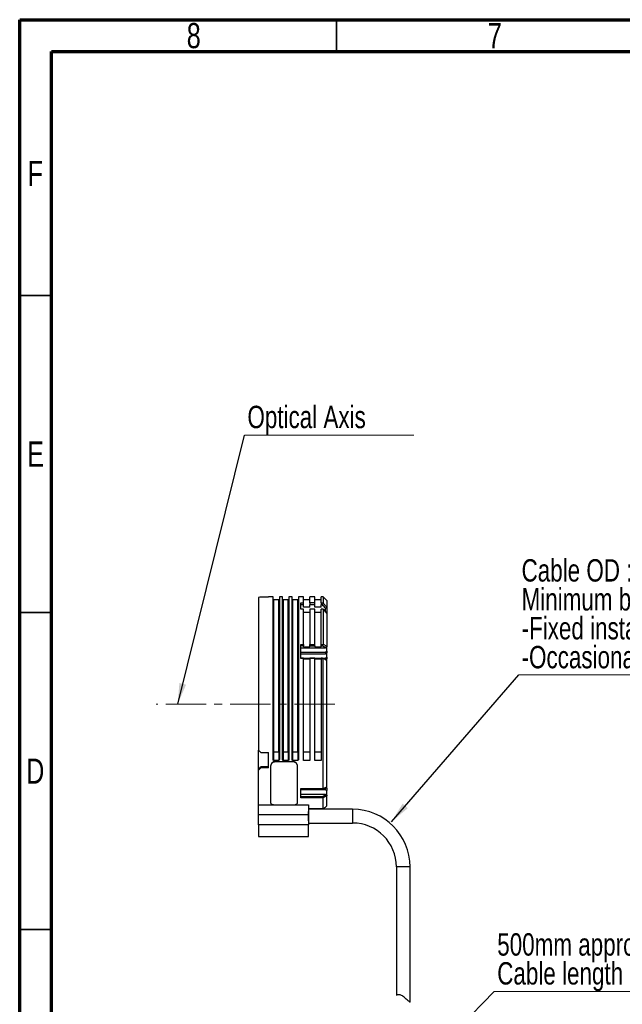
# Model space of a CAD drawing. Header units: millimetres. Extents: x 15 to 415, y 5 to 292.
# Tile 15 of 45: x 15 to 110, y 137 to 292. Entities that reach past the tile are written whole.
import ezdxf

# ---------------------------------------------------------------- set-up
doc = ezdxf.new("R2010")
doc.units = ezdxf.units.MM
doc.linetypes.add('CENTER', pattern=[10.16, 6.35, -1.27, 1.27, -1.27])
doc.styles.add('SLDTEXTSTYLE0', font='TXT', dxfattribs={"width": 0.75})
doc.dimstyles.new('SLDDIMSTYLE5', dxfattribs={"dimtxt": 0.18, "dimasz": 3.302, "dimexe": 0, "dimexo": 0.0625, "dimgap": 0, "dimtad": 0, "dimtih": 1, "dimtoh": 1, "dimdec": 0, "dimrnd": 1e-09, "dimzin": 0, "dimdsep": 46, "dimtxsty": 'Standard', "dimsah": 1, "dimcen": 0.09, "dimadec": 0, "dimazin": 0, "dimtfac": 3.302, "dimtdec": 0, "dimtofl": 0, "dimtmove": 0, "dimatfit": 3, "dimfxl": 1, "dimfrac": 2, "dimtolj": 1, "dimtzin": 0, "dimarcsym": 0})

# ---------------------------------------------------------------- blocks, each defined once
blk = doc.blocks.new('SW_NOTE_0_3')
at = {"color": 0, "linetype": 'Continuous', "lineweight": 0}
blk.add_line((26.71, 0), (0, 0), dxfattribs=at)
at = {"color": 0, "linetype": 'Continuous', "lineweight": 0, "insert": (0.46, 4.64), "char_height": 3.5278, "attachment_point": 1, "style": 'SLDTEXTSTYLE0'}
blk.add_mtext('Optical Axis', dxfattribs=at)
blk = doc.blocks.new('SW_NOTE_0_4')
at = {"color": 0, "linetype": 'Continuous', "lineweight": 0}
blk.add_line((61.37, 0), (0, 0), dxfattribs=at)
at = {"color": 0, "linetype": 'Continuous', "lineweight": 0, "char_height": 3.5278, "attachment_point": 1, "style": 'SLDTEXTSTYLE0'}
for s, insert in [('Cable OD : 5.4mm', (0.44, 18.25)), ('Minimum bending radius:', (0.44, 13.69)), ('-Fixed installation: 4xOD', (0.44, 9.13)), ('-Occasional flexing: 15xOD', (0.44, 4.57))]:
    blk.add_mtext(s, dxfattribs=dict(at, insert=insert))
blk = doc.blocks.new('SW_NOTE_0_6')
at = {"color": 0, "linetype": 'Continuous', "lineweight": 0}
blk.add_line((73.98, 0), (0, 0), dxfattribs=at)
at = {"color": 0, "linetype": 'Continuous', "lineweight": 0, "char_height": 3.5278, "attachment_point": 1, "style": 'SLDTEXTSTYLE0'}
for s, insert in [('500mm approx.', (0.48, 9.16)), ('Cable length not shown to scale', (0.48, 4.6))]:
    blk.add_mtext(s, dxfattribs=dict(at, insert=insert))

msp = doc.modelspace()

# ---------------------------------------------------------------- linework, layer by layer
at = {"color": 7, "linetype": 'Continuous', "lineweight": 70}
for p, q in [((15, 5), (15, 292)), ((15, 292), (415, 292)), ((20, 10), (20, 287)), ((20, 287), (410, 287))]:
    msp.add_line(p, q, dxfattribs=at)
at = {"color": 7, "linetype": 'Continuous', "lineweight": 35}
for p, q in [((65, 287), (65, 292)), ((20, 248.5), (15, 248.5)), ((20, 198.5), (15, 198.5)), ((15, 148.5), (20, 148.5)), ((20, 148.5), (15, 148.5))]:
    msp.add_line(p, q, dxfattribs=at)
at = {"color": 7, "linetype": 'Continuous', "lineweight": 25}
for p, q in [((52.668232, 200.887017), (52.668232, 176.785784)), ((54.268232, 200.924211), (53.068232, 200.924211)), ((54.968232, 200.981283), (54.268232, 200.981283)), ((54.268232, 200.924211), (54.268232, 200.981283)), ((54.968232, 175.311825), (54.968232, 200.981283)), ((55.868232, 200.481283), (55.068232, 200.481283)), ((56.468232, 200.981283), (55.968232, 200.981283)), ((55.968232, 200.981283), (55.968232, 175.311825)), ((56.468232, 175.311825), (56.468232, 200.981283)), ((57.368232, 200.481283), (56.568232, 200.481283)), ((57.968232, 200.981283), (57.468232, 200.981283)), ((57.468232, 200.981283), (57.468232, 175.311825)), ((57.968232, 175.311825), (57.968232, 200.981283)), ((58.868232, 200.481283), (58.068232, 200.481283)), ((59.768232, 200.981283), (58.968232, 200.981283)), ((58.968232, 200.981283), (58.968232, 175.311825)), ((59.768232, 200.013942), (59.768232, 200.981283)), ((60.768232, 200.481283), (59.768232, 200.481283)), ((61.568232, 200.981283), (60.768232, 200.981283)), ((60.768232, 200.013942), (60.768232, 200.981283)), ((61.568232, 200.013942), (61.568232, 200.981283)), ((62.568232, 200.481283), (61.568232, 200.481283)), ((62.868232, 200.981283), (62.568232, 200.981283)), ((62.568232, 200.013942), (62.568232, 200.981283)), ((63.468232, 200.381283), (62.868232, 200.981283)), ((62.868232, 200.981283), (62.868232, 200.013942)), ((63.468232, 200.381283), (63.468232, 199.36172)), ((59.368232, 200.013942), (59.768232, 200.013942)), ((59.368232, 199.04307), (59.368232, 200.013942)), ((59.768232, 199.700836), (59.368232, 199.700836)), ((59.768232, 199.04307), (59.368232, 199.04307)), ((59.768232, 199.700836), (59.768232, 200.013942)), ((59.768232, 199.366211), (59.768232, 199.700836)), ((60.768232, 199.366211), (59.768232, 199.366211)), ((59.768232, 193.481167), (59.768232, 199.04307)), ((61.568232, 200.013942), (60.768232, 200.013942)), ((60.768232, 200.013942), (60.768232, 199.700836)), ((61.568232, 199.700836), (60.768232, 199.700836)), ((60.768232, 199.366211), (60.768232, 199.700836)), ((61.568232, 199.04307), (60.768232, 199.04307)), ((60.768232, 199.04307), (60.768232, 193.481167)), ((61.568232, 199.700836), (61.568232, 200.013942)), ((61.568232, 199.366211), (61.568232, 199.700836)), ((62.568232, 199.366211), (61.568232, 199.366211)), ((61.568232, 193.481167), (61.568232, 199.04307)), ((62.568232, 200.013942), (62.868232, 200.013942)), ((62.568232, 200.013942), (62.568232, 199.700836)), ((62.777943, 199.700836), (62.568232, 199.700836)), ((62.568232, 199.366211), (62.568232, 199.700836)), ((62.568232, 193.481167), (62.568232, 199.04307)), ((62.838376, 199.04307), (62.568232, 199.04307)), ((62.868232, 199.034401), (62.838376, 199.04307)), ((62.891947, 199.975148), (62.868232, 200.013942)), ((62.868232, 199.034401), (63.418677, 198.409957)), ((63.468232, 199.36172), (62.891947, 199.975148)), ((63.268232, 198.580627), (63.268232, 199.179495)), ((63.468232, 199.36172), (63.468232, 199.257238)), ((63.468232, 199.257238), (63.468232, 198.326385)), ((59.768232, 198.547799), (60.768232, 198.547799)), ((61.568232, 198.547799), (62.568232, 198.547799)), ((63.468232, 198.326385), (63.418677, 198.409957)), ((63.468232, 198.326385), (63.468232, 193.182869)), ((59.368232, 193.481167), (59.768232, 193.481167)), ((59.368232, 191.232324), (59.368232, 193.481167)), ((59.768232, 193.222135), (59.368232, 193.222135)), ((59.368232, 192.915445), (63.268232, 192.915445)), ((59.768232, 193.481167), (59.768232, 193.222135)), ((59.768232, 193.065777), (59.768232, 193.222135)), ((59.768232, 193.065777), (60.768232, 193.065777)), ((60.768232, 193.481167), (61.568232, 193.481167)), ((60.768232, 193.222135), (60.768232, 193.481167)), ((60.768232, 193.222135), (61.568232, 193.222135)), ((60.768232, 193.065777), (60.768232, 193.222135)), ((61.568232, 193.222135), (61.568232, 193.481167)), ((61.568232, 193.222135), (61.568232, 193.065777)), ((61.568232, 193.065777), (62.568232, 193.065777)), ((62.568232, 193.481167), (62.864469, 193.481167)), ((62.568232, 193.222135), (62.568232, 193.481167)), ((62.568232, 193.222135), (62.784808, 193.222135)), ((62.568232, 193.065777), (62.568232, 193.222135)), ((62.868232, 193.483469), (62.864469, 193.481167)), ((62.868232, 193.483469), (63.468232, 193.182869)), ((63.268232, 192.979704), (63.268232, 192.915445)), ((63.468232, 193.180602), (63.468232, 193.182869)), ((63.468232, 193.180602), (63.468232, 193.081313)), ((63.468232, 192.429083), (63.468232, 193.081313)), ((59.368232, 192.263851), (63.268232, 192.263851)), ((59.368232, 191.963018), (63.268232, 191.963018)), ((59.768232, 191.316879), (59.368232, 191.316879)), ((59.768232, 191.232324), (59.368232, 191.232324)), ((59.768232, 191.232324), (59.768232, 191.316879)), ((59.768232, 191.310954), (60.768232, 191.310954)), ((59.768232, 175.181283), (59.768232, 191.232324)), ((60.768232, 191.160521), (59.768232, 191.160521)), ((61.568232, 191.316879), (60.768232, 191.316879)), ((60.768232, 191.316879), (60.768232, 191.232324)), ((60.768232, 191.232324), (60.768232, 175.181283)), ((61.568232, 191.232324), (60.768232, 191.232324)), ((61.568232, 191.232324), (61.568232, 191.316879)), ((61.568232, 191.310954), (62.568232, 191.310954)), ((61.568232, 175.181283), (61.568232, 191.232324)), ((62.568232, 191.160521), (61.568232, 191.160521)), ((62.784808, 191.316879), (62.568232, 191.316879)), ((62.568232, 191.232324), (62.568232, 191.316879)), ((62.568232, 191.232324), (62.568232, 175.181283)), ((62.568232, 191.232324), (62.864469, 191.232324)), ((62.796624, 191.310954), (63.268232, 191.310954)), ((62.868232, 191.229811), (62.864469, 191.232324)), ((62.868232, 170.739958), (62.868232, 191.229811)), ((63.468232, 190.928596), (62.868232, 191.229811)), ((63.268232, 192.263851), (63.268232, 191.963018)), ((63.268232, 191.310954), (63.268232, 191.074448)), ((63.468232, 192.429083), (63.468232, 192.127919)), ((63.468232, 191.47503), (63.468232, 192.127919)), ((63.468232, 191.47503), (63.468232, 191.173494)), ((63.468232, 190.945968), (63.468232, 191.173494)), ((63.468232, 190.928596), (63.468232, 190.928936)), ((63.468232, 171.030472), (63.468232, 190.928596)), ((52.668232, 173.841744), (52.668232, 176.785784)), ((53.068232, 176.422254), (54.268232, 176.422254)), ((54.268232, 173.997383), (54.268232, 176.422254)), ((55.068232, 176.520068), (55.868232, 176.520068)), ((55.068232, 176.520068), (55.068232, 175.181283)), ((55.868232, 176.520068), (55.868232, 175.181283)), ((56.568232, 176.520068), (57.368232, 176.520068)), ((56.568232, 176.520068), (56.568232, 175.181283)), ((57.368232, 176.520068), (57.368232, 175.181283)), ((58.068232, 176.520068), (58.868232, 176.520068)), ((58.068232, 176.520068), (58.068232, 175.181283)), ((58.868232, 176.520068), (58.868232, 175.181283)), ((59.768232, 176.520068), (60.768232, 176.520068)), ((61.568232, 176.520068), (62.568232, 176.520068)), ((53.068232, 174.168032), (53.068232, 173.997383)), ((54.268232, 174.168032), (53.068232, 174.168032)), ((54.268232, 173.997383), (53.068232, 173.997383)), ((54.593242, 174.333372), (54.593242, 174.282334)), ((54.593242, 174.282334), (54.593242, 168.50594)), ((55.868232, 175.181283), (55.068232, 175.181283)), ((55.393242, 174.961115), (55.393242, 175.012099)), ((55.393242, 175.012099), (58.033242, 175.012099)), ((58.033242, 174.961115), (55.393242, 174.961115)), ((57.368232, 175.181283), (56.568232, 175.181283)), ((58.033242, 175.012099), (58.033242, 174.961115)), ((58.868232, 175.181283), (58.068232, 175.181283)), ((58.833242, 174.282334), (58.833242, 174.333372)), ((58.833242, 168.50594), (58.833242, 174.282334)), ((60.768232, 175.181283), (59.768232, 175.181283)), ((62.568232, 175.181283), (61.568232, 175.181283)), ((52.668232, 173.671047), (52.668232, 173.841744)), ((52.668232, 168.15254), (52.668232, 173.671047)), ((62.891947, 170.725759), (63.468232, 171.030472)), ((63.268232, 170.561573), (63.268232, 170.886024)), ((63.468232, 171.030472), (63.468232, 171.020358)), ((63.468232, 170.806386), (63.468232, 171.030472)), ((59.368232, 170.739958), (62.868232, 170.739958)), ((59.368232, 169.281008), (59.368232, 170.739958)), ((59.368232, 170.625354), (62.777943, 170.625354)), ((63.268232, 170.561573), (59.368232, 170.561573)), ((63.268232, 169.813102), (59.368232, 169.813102)), ((59.368232, 169.46143), (62.778991, 169.46143)), ((62.838376, 169.281008), (59.368232, 169.281008)), ((62.778991, 169.46143), (63.268232, 169.738488)), ((62.838376, 169.281008), (62.868232, 169.270918)), ((62.891947, 170.725759), (62.868232, 170.739958)), ((63.418677, 169.581658), (62.868232, 169.270918)), ((62.868232, 167.616834), (62.868232, 169.270918)), ((63.268232, 169.738488), (63.268232, 169.813102)), ((63.468232, 169.580528), (63.418677, 169.581658)), ((63.468232, 170.806386), (63.468232, 170.44976)), ((63.468232, 169.694867), (63.468232, 170.44976)), ((63.468232, 169.694867), (63.468232, 169.580528)), ((63.468232, 168.033633), (63.468232, 169.580528)), ((52.668232, 166.614711), (52.668232, 168.15254)), ((55.393242, 168.146734), (58.033242, 168.146734)), ((60.568232, 168.15254), (60.568232, 166.614711)), ((62.868232, 167.616834), (63.268232, 167.781033)), ((63.268232, 167.781033), (63.468232, 168.033633)), ((60.568232, 166.614711), (52.668232, 166.614711)), ((52.668232, 165.011438), (52.668232, 166.614711)), ((60.568232, 167.616834), (62.868232, 167.616834)), ((67.523265, 167.461283), (60.568232, 167.461283)), ((60.592232, 167.141283), (60.568232, 167.141283)), ((60.568232, 166.614711), (60.568232, 165.011438)), ((60.592232, 166.44015), (60.592232, 167.141283)), ((60.592232, 165.621283), (60.592232, 166.44015)), ((60.568232, 165.011438), (52.668232, 165.011438)), ((52.668232, 165.011438), (52.668232, 163.181283)), ((60.568232, 165.621283), (60.592232, 165.621283)), ((60.568232, 165.301283), (67.523265, 165.301283)), ((60.568232, 163.181283), (60.568232, 165.011438)), ((52.668232, 163.181283), (56.354292, 163.181283)), ((57.782172, 163.181283), (60.568232, 163.181283)), ((74.443265, 158.381283), (74.443265, 138.115828)), ((76.603265, 137.053682), (76.603265, 158.381283))]:
    msp.add_line(p, q, dxfattribs=at)
at = {"color": 8, "linetype": 'Continuous', "lineweight": 25}
for p, q in [((55.068232, 200.481283), (55.068232, 176.520068)), ((55.868232, 176.520068), (55.868232, 200.481283)), ((56.568232, 200.481283), (56.568232, 176.520068)), ((57.368232, 176.520068), (57.368232, 200.481283)), ((58.068232, 200.481283), (58.068232, 176.520068)), ((58.868232, 176.520068), (58.868232, 200.481283)), ((52.668232, 168.15254), (55.271742, 168.15254)), ((58.112651, 168.15254), (60.568232, 168.15254)), ((67.523265, 167.461283), (67.523265, 165.301283)), ((76.603265, 158.381283), (74.443265, 158.381283))]:
    msp.add_line(p, q, dxfattribs=at)
at = {"color": 7, "linetype": 'CENTER', "lineweight": 18}
msp.add_line((64.718232, 184.049058), (36.557895, 184.049058), dxfattribs=at)
at = {"color": 7, "linetype": 'Continuous', "lineweight": 25, "flags": 128}
for points in [[(62.868232, 199.034401), (62.868232, 198.518051), (62.868232, 197.94619), (62.868232, 197.320972), (62.868232, 196.644751), (62.868232, 195.920076), (62.868232, 195.149676), (62.868232, 194.336452), (62.868232, 193.483469)], [(62.864469, 193.481167), (62.82463, 193.351653), (62.784808, 193.222135)], [(62.784808, 193.222135), (62.976586, 193.125966), (63.268232, 192.979704)], [(62.864469, 191.232324), (62.82463, 191.274601), (62.784808, 191.316879)], [(63.268232, 191.074448), (63.076464, 191.170622), (62.784808, 191.316879)], [(54.968232, 176.476587), (54.970153, 176.48507), (54.975844, 176.493227), (54.985085, 176.500744), (54.997521, 176.507333), (55.012675, 176.51274), (55.029964, 176.516758), (55.048723, 176.519232), (55.068232, 176.520068)], [(55.868232, 176.520068), (55.887741, 176.519232), (55.9065, 176.516758), (55.923789, 176.51274), (55.938943, 176.507333), (55.951379, 176.500744), (55.96062, 176.493227), (55.96631, 176.48507), (55.968232, 176.476587)], [(56.468232, 176.476587), (56.470153, 176.48507), (56.475844, 176.493227), (56.485085, 176.500744), (56.497521, 176.507333), (56.512675, 176.51274), (56.529964, 176.516758), (56.548723, 176.519232), (56.568232, 176.520068)], [(57.368232, 176.520068), (57.387741, 176.519232), (57.4065, 176.516758), (57.423789, 176.51274), (57.438943, 176.507333), (57.451379, 176.500744), (57.46062, 176.493227), (57.46631, 176.48507), (57.468232, 176.476587)], [(57.968232, 176.476587), (57.970153, 176.48507), (57.975844, 176.493227), (57.985085, 176.500744), (57.997521, 176.507333), (58.012675, 176.51274), (58.029964, 176.516758), (58.048723, 176.519232), (58.068232, 176.520068)], [(58.868232, 176.520068), (58.887741, 176.519232), (58.9065, 176.516758), (58.923789, 176.51274), (58.938943, 176.507333), (58.951379, 176.500744), (58.96062, 176.493227), (58.96631, 176.48507), (58.968232, 176.476587)]]:
    msp.add_lwpolyline(points, dxfattribs=at)
at = {"color": 7, "linetype": 'Continuous', "lineweight": 25}
for centre, radius, start, end in [((55.068232, 200.581283), 0.1, 180, 270), ((55.868232, 200.581283), 0.1, 270, 0), ((56.568232, 200.581283), 0.1, 180, 270), ((57.368232, 200.581283), 0.1, 270, 0), ((58.068232, 200.581283), 0.1, 180, 270), ((58.868232, 200.581283), 0.1, 270, 0), ((67.523265, 158.381283), 9.08, 0, 90), ((67.523265, 158.381283), 6.92, 0, 90)]:
    msp.add_arc(centre, radius, start, end, dxfattribs=at)
for centre, major_axis, ratio, start_param, end_param in [((53.068232, 183.781283), (12.647529, 12.647529), 0.9216628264, 0.8261409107, 0.8493988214), ((62.168232, 183.781283), (15.841184, 15.841184), 0.2679491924, 1.2296453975, 1.2418733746), ((62.168232, 183.781283), (14.58548, 14.58548), 0.2679491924, 1.2227975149, 1.2360846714), ((62.168232, 183.781283), (14.005924, 14.005924), 0.2679491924, 1.2192212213, 1.2330619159), ((62.168232, 183.781283), (12.750221, 12.750221), 0.2679491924, 1.2103521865, 1.2255668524), ((62.168232, 183.781283), (12.170665, 12.170665), 0.2679491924, 1.2056384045, 1.2182523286), ((53.068232, 183.781283), (16.781461, -16.781461), 0.2247291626, 4.9101877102, 4.9334456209), ((53.068232, 183.781283), (16.132438, 16.132438), 0.312123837, 4.3861759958, 4.4098468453), ((53.068232, 183.781283), (16.418813, 16.418813), 0.312123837, 4.3865889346, 4.4098468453), ((55.468232, 183.781283), (-14.005924, 14.005924), 0.2679491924, 2.4005765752, 2.4170257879), ((55.468232, 183.781283), (-14.58548, 14.58548), 0.2679491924, 2.3754199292, 2.3909620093), ((55.468232, 183.781283), (-15.841184, 15.841184), 0.2679491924, 2.3282527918, 2.3421691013)]:
    msp.add_ellipse(centre, major_axis=major_axis, ratio=ratio, start_param=start_param, end_param=end_param, dxfattribs=at)
for points, knots in [([(62.777943, 199.700836), (62.796984, 199.746546), (62.835068, 199.837966), (62.872987, 199.929421), (62.891947, 199.975148)], [0, 0, 0, 0, 0.4999998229, 1, 1, 1, 1]), ([(63.268232, 199.179495), (63.18658, 199.266444), (63.023275, 199.440342), (62.85972, 199.614005), (62.777943, 199.700836)], [0, 0, 0, 0, 0.4999997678, 1, 1, 1, 1]), ([(63.268232, 199.179495), (63.301569, 199.192432), (63.368243, 199.218307), (63.434902, 199.244261), (63.468232, 199.257238)], [0, 0, 0, 0, 0.4999998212, 1, 1, 1, 1]), ([(63.268232, 192.979704), (63.301564, 193.01319), (63.368229, 193.080161), (63.434898, 193.147122), (63.468232, 193.180602)], [0, 0, 0, 0, 0.499999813, 1, 1, 1, 1]), ([(63.468232, 190.928936), (63.434898, 190.953192), (63.368229, 191.001706), (63.301564, 191.050201), (63.268232, 191.074448)], [0, 0, 0, 0, 0.4999999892, 1, 1, 1, 1]), ([(55.393242, 175.012099), (55.303304, 175.004486), (55.123429, 174.98926), (54.8837, 174.870877), (54.702816, 174.6978), (54.606917, 174.507418), (54.597132, 174.382878), (54.593242, 174.333372)], [0, 0, 0, 0, 0.2146434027, 0.4292873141, 0.6439104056, 0.8584525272, 1, 1, 1, 1]), ([(55.393242, 174.961115), (55.303304, 174.953502), (55.123429, 174.938276), (54.8837, 174.819891), (54.702816, 174.646806), (54.606917, 174.456405), (54.597131, 174.331846), (54.593242, 174.282334)], [0, 0, 0, 0, 0.21464398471, 0.42928847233, 0.64391237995, 0.85845625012, 1, 1, 1, 1]), ([(55.068232, 175.181283), (55.059491, 175.182143), (55.042051, 175.18386), (55.016224, 175.197833), (54.990838, 175.22366), (54.971826, 175.263729), (54.96945, 175.295522), (54.968232, 175.311825)], [0, 0, 0, 0, 0.1315808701, 0.2625324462, 0.4483398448, 0.7171095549, 1, 1, 1, 1]), ([(55.968232, 175.311825), (55.966064, 175.289478), (55.962674, 175.254542), (55.938237, 175.214659), (55.913784, 175.193411), (55.889729, 175.182833), (55.874615, 175.181743), (55.868232, 175.181283)], [0, 0, 0, 0, 0.3855994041, 0.6028116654, 0.7718854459, 0.9036616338, 1, 1, 1, 1]), ([(56.568232, 175.181283), (56.559491, 175.182143), (56.542051, 175.18386), (56.516224, 175.197833), (56.490838, 175.22366), (56.471826, 175.263729), (56.46945, 175.295522), (56.468232, 175.311825)], [0, 0, 0, 0, 0.1315808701, 0.2625324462, 0.4483398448, 0.7171095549, 1, 1, 1, 1]), ([(57.468232, 175.311825), (57.466064, 175.289478), (57.462674, 175.254542), (57.438237, 175.214659), (57.413784, 175.193411), (57.389729, 175.182833), (57.374615, 175.181743), (57.368232, 175.181283)], [0, 0, 0, 0, 0.3855994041, 0.6028116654, 0.7718854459, 0.9036616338, 1, 1, 1, 1]), ([(58.068232, 175.181283), (58.059491, 175.182143), (58.042051, 175.18386), (58.016224, 175.197833), (57.990838, 175.22366), (57.971826, 175.263729), (57.96945, 175.295522), (57.968232, 175.311825)], [0, 0, 0, 0, 0.1315808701, 0.2625324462, 0.4483398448, 0.7171095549, 1, 1, 1, 1]), ([(58.833242, 174.333372), (58.824418, 174.408754), (58.806771, 174.55952), (58.669004, 174.763047), (58.466171, 174.917726), (58.241202, 175.000293), (58.09241, 175.00874), (58.033242, 175.012099)], [0, 0, 0, 0, 0.214628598, 0.4292638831, 0.6437780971, 0.8583463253, 1, 1, 1, 1]), ([(58.833242, 174.282334), (58.824418, 174.357728), (58.806771, 174.508517), (58.669002, 174.712061), (58.466166, 174.866745), (58.241198, 174.94931), (58.092407, 174.957757), (58.033242, 174.961115)], [0, 0, 0, 0, 0.2146293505, 0.4292653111, 0.6437815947, 0.8583512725, 1, 1, 1, 1]), ([(58.968232, 175.311825), (58.966064, 175.289478), (58.962674, 175.254542), (58.938237, 175.214659), (58.913784, 175.193411), (58.889729, 175.182833), (58.874615, 175.181743), (58.868232, 175.181283)], [0, 0, 0, 0, 0.3855994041, 0.6028116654, 0.7718854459, 0.9036616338, 1, 1, 1, 1]), ([(63.268232, 170.886024), (63.18658, 170.84255), (63.023275, 170.755601), (62.85972, 170.668769), (62.777943, 170.625354)], [0, 0, 0, 0, 0.4999997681, 1, 1, 1, 1]), ([(63.268232, 170.886024), (63.301569, 170.908426), (63.368243, 170.95323), (63.434902, 170.997982), (63.468232, 171.020358)], [0, 0, 0, 0, 0.4999998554, 1, 1, 1, 1]), ([(62.891947, 170.725759), (62.872987, 170.709021), (62.835068, 170.675547), (62.796984, 170.642085), (62.777943, 170.625354)], [0, 0, 0, 0, 0.4999998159, 1, 1, 1, 1]), ([(62.778991, 169.46143), (62.788868, 169.431353), (62.808623, 169.371201), (62.828458, 169.311073), (62.838376, 169.281008)], [0, 0, 0, 0, 0.4999996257, 1, 1, 1, 1]), ([(63.418677, 169.581658), (63.393597, 169.607785), (63.343437, 169.66004), (63.2933, 169.712339), (63.268232, 169.738488)], [0, 0, 0, 0, 0.499999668, 1, 1, 1, 1]), ([(54.593242, 168.50594), (54.602065, 168.464094), (54.619713, 168.380399), (54.757482, 168.273057), (54.960317, 168.193852), (55.185286, 168.152605), (55.334076, 168.148405), (55.393242, 168.146734)], [0, 0, 0, 0, 0.2146293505, 0.4292653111, 0.6437815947, 0.8583512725, 1, 1, 1, 1]), ([(58.033242, 168.146734), (58.123179, 168.15051), (58.303054, 168.158062), (58.542783, 168.217572), (58.723668, 168.307111), (58.819567, 168.408928), (58.829352, 168.478346), (58.833242, 168.50594)], [0, 0, 0, 0, 0.2146439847, 0.4292884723, 0.64391238, 0.8584562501, 1, 1, 1, 1]), ([(56.354292, 163.181283), (56.592245, 163.182505), (57.068203, 163.184951), (57.544165, 163.182506), (57.782172, 163.181283)], [0, 0, 0, 0, 0.4999458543, 1, 1, 1, 1]), ([(75.523265, 137.941507), (75.434332, 138.005078), (75.274334, 138.119446), (75.020198, 138.218305), (74.78407, 138.237029), (74.591574, 138.188251), (74.461498, 138.120328), (74.4573, 138.117234), (74.45539, 138.115828)], [0, 0, 0, 0, 0.1843769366, 0.3317095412, 0.479515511, 0.6599942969, 0.8453949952, 1, 1, 1, 1]), ([(76.597468, 137.053682), (76.593353, 137.055863), (76.584381, 137.060619), (76.463492, 137.135488), (76.258416, 137.290299), (75.948895, 137.575097), (75.678807, 137.807606), (75.523265, 137.941507)], [0, 0, 0, 0, 0.1359222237, 0.2963469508, 0.456432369, 0.686960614, 1, 1, 1, 1])]:
    msp.add_open_spline(points, degree=3, knots=knots, dxfattribs=at)

# ---------------------------------------------------------------- block references
at = {"color": 7, "linetype": 'Continuous', "lineweight": 0}
for name, p in [('SW_NOTE_0_3', (50.469697, 226.46869)), ('SW_NOTE_0_4', (93.742424, 188.66264)), ('SW_NOTE_0_6', (89.863636, 138.755562))]:
    msp.add_blockref(name, p, dxfattribs=at)

# ---------------------------------------------------------------- texts
at = {"color": 7, "linetype": 'Continuous', "lineweight": 0, "char_height": 3.96875, "attachment_point": 2, "style": 'SLDTEXTSTYLE0'}
for s, insert in [('8', (42.460037, 291.475836)), ('7', (89.960037, 291.475836)), ('F', (17.45774, 269.725836)), ('E', (17.507809, 225.475836)), ('D', (17.452687, 175.475836))]:
    msp.add_mtext(s, dxfattribs=dict(at, insert=insert))

# ---------------------------------------------------------------- leaders
at = {"color": 7, "linetype": 'Continuous', "lineweight": 0}
for points in [[(39.92634, 184.049058), (50.469697, 226.46869)], [(73.659578, 165.502181), (93.742424, 188.66264)], [(77.034252, 125.554327), (89.863636, 138.755562)]]:
    msp.add_leader(points, dimstyle='SLDDIMSTYLE5', dxfattribs=at)

doc.saveas('drawing.dxf')
